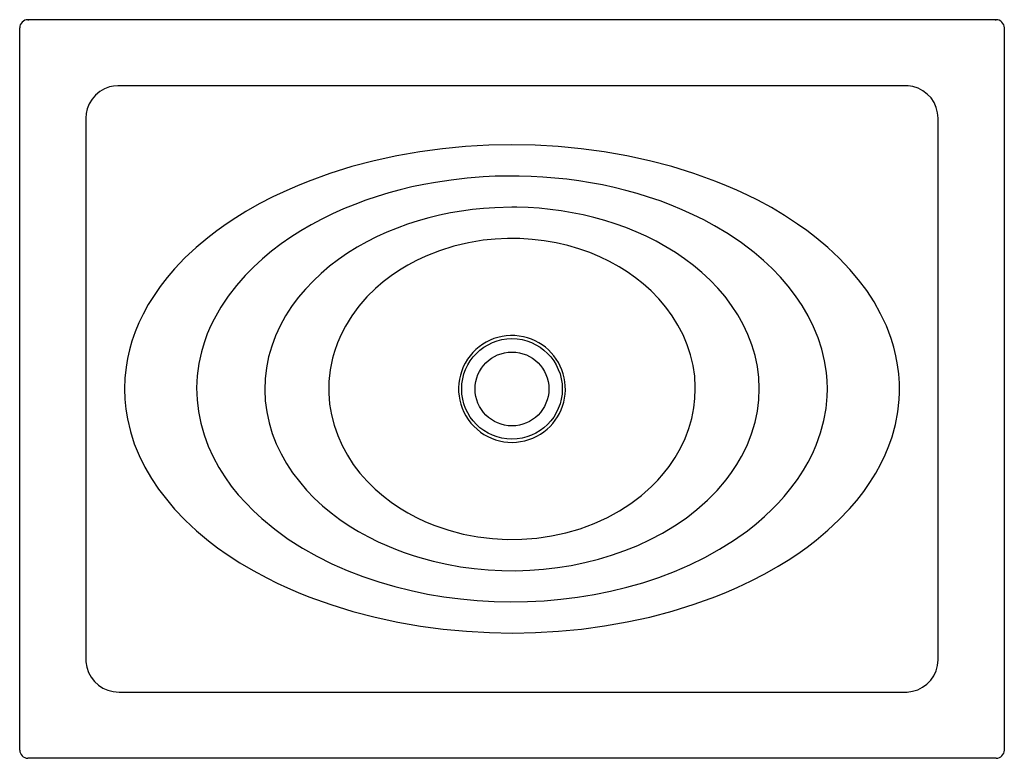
# Model space of a CAD drawing. Header units: millimetres. Extents: x 5106.92 to 5108.12, y 2795.61 to 2796.51.
import ezdxf

# ---------------------------------------------------------------- set-up
doc = ezdxf.new("R2010")
doc.units = ezdxf.units.MM
doc.layers.add('SANINDUSA', color=3, linetype='Continuous')

msp = doc.modelspace()

# ---------------------------------------------------------------- linework, layer by layer
at = {"layer": 'SANINDUSA'}
for p, q in [((5108.1092, 2796.5071), (5106.9289, 2796.5071)), ((5106.9289, 2796.5071), (5106.93, 2796.5071)), ((5108.1081, 2796.5071), (5108.1092, 2796.5071)), ((5106.9189, 2795.617), (5106.9189, 2796.4971)), ((5108.1192, 2795.617), (5108.1192, 2796.4971)), ((5108.1092, 2795.607), (5106.9289, 2795.607))]:
    msp.add_line(p, q, dxfattribs=at)
at = {"layer": 'SANINDUSA', "flags": 128}
for points in [[(5106.9996, 2796.3871), (5106.9996, 2796.3801), (5106.9996, 2796.3521), (5106.9996, 2796.24), (5106.9996, 2795.7919), (5106.9996, 2795.7359), (5106.9996, 2795.7302), (5106.9997, 2795.7246), (5107.0007, 2795.718), (5107.0028, 2795.7117), (5107.0059, 2795.7058), (5107.0099, 2795.7006), (5107.0148, 2795.6961), (5107.0203, 2795.6924), (5107.0264, 2795.6898), (5107.0328, 2795.6882), (5107.04, 2795.6875), (5107.0471, 2795.6876), (5107.0543, 2795.6877), (5107.7034, 2795.6877), (5107.8497, 2795.6877), (5107.9961, 2795.6877), (5108.0007, 2795.6877), (5108.0073, 2795.6886), (5108.0136, 2795.6905), (5108.0196, 2795.6935), (5108.0249, 2795.6974), (5108.0295, 2795.7022), (5108.0333, 2795.7076), (5108.0361, 2795.7137), (5108.0378, 2795.7201), (5108.0384, 2795.7271), (5108.0384, 2795.7437), (5108.0384, 2795.7604), (5108.0384, 2795.774), (5108.0384, 2795.8012), (5108.0384, 2795.8149), (5108.0384, 2795.8421), (5108.0384, 2795.8557), (5108.0384, 2795.883), (5108.0384, 2795.8966), (5108.0384, 2795.9239), (5108.0384, 2795.9375), (5108.0384, 2795.9647), (5108.0384, 2795.9783), (5108.0384, 2796.0056), (5108.0384, 2796.0192), (5108.0384, 2796.0465), (5108.0384, 2796.0601), (5108.0384, 2796.0873), (5108.0384, 2796.101), (5108.0384, 2796.1282), (5108.0384, 2796.1418), (5108.0384, 2796.1691), (5108.0384, 2796.1827), (5108.0384, 2796.2099), (5108.0384, 2796.2236), (5108.0384, 2796.2508), (5108.0384, 2796.2644), (5108.0384, 2796.2917), (5108.0384, 2796.3053), (5108.0384, 2796.3326), (5108.0384, 2796.3598), (5108.0384, 2796.387), (5108.0379, 2796.3937), (5108.0362, 2796.4001), (5108.0335, 2796.4061), (5108.0298, 2796.4117), (5108.0253, 2796.4165), (5108.0199, 2796.4205), (5108.014, 2796.4235), (5108.0077, 2796.4255), (5108.0021, 2796.4264), (5107.9964, 2796.4266), (5107.9906, 2796.4266), (5107.9849, 2796.4265), (5107.9507, 2796.4265), (5107.9307, 2796.4265), (5107.8906, 2796.4265), (5107.8705, 2796.4265), (5107.8304, 2796.4265), (5107.8104, 2796.4265), (5107.7703, 2796.4265), (5107.7502, 2796.4265), (5107.7101, 2796.4265), (5107.6901, 2796.4265), (5107.65, 2796.4265), (5107.6299, 2796.4265), (5107.5898, 2796.4265), (5107.5698, 2796.4265), (5107.5297, 2796.4265), (5107.5096, 2796.4265), (5107.4695, 2796.4265), (5107.4495, 2796.4265), (5107.4094, 2796.4265), (5107.3893, 2796.4265), (5107.3492, 2796.4265), (5107.3292, 2796.4265), (5107.2891, 2796.4265), (5107.269, 2796.4265), (5107.249, 2796.4265), (5107.2089, 2796.4265), (5107.1888, 2796.4265), (5107.1487, 2796.4265), (5107.1287, 2796.4265), (5107.0886, 2796.4265), (5107.0685, 2796.4265), (5107.0485, 2796.4265), (5107.0435, 2796.4265), (5107.0384, 2796.4264), (5107.0334, 2796.426), (5107.0285, 2796.4251), (5107.0223, 2796.4228), (5107.0165, 2796.4194), (5107.0114, 2796.4152), (5107.0071, 2796.4102), (5107.0037, 2796.4045), (5107.0013, 2796.3983), (5107, 2796.3928), (5106.9996, 2796.3871)], [(5107.0466, 2796.0571), (5107.047, 2796.0448), (5107.0482, 2796.0326), (5107.0502, 2796.0205), (5107.0538, 2796.0052), (5107.0586, 2795.9903), (5107.0646, 2795.9758), (5107.0715, 2795.9617), (5107.0794, 2795.9481), (5107.0882, 2795.9351), (5107.0977, 2795.9226), (5107.1078, 2795.9106), (5107.1208, 2795.897), (5107.1346, 2795.8842), (5107.149, 2795.8721), (5107.1602, 2795.8636), (5107.1717, 2795.8555), (5107.1874, 2795.8452), (5107.2036, 2795.8357), (5107.2201, 2795.8267), (5107.2327, 2795.8205), (5107.2455, 2795.8146), (5107.2584, 2795.809), (5107.2715, 2795.8038), (5107.298, 2795.7942), (5107.3249, 2795.7859), (5107.3521, 2795.7788), (5107.3797, 2795.7729), (5107.4074, 2795.7681), (5107.4353, 2795.7643), (5107.4634, 2795.7617), (5107.4915, 2795.7601), (5107.5196, 2795.7596), (5107.5478, 2795.7602), (5107.5759, 2795.7618), (5107.6039, 2795.7645), (5107.6319, 2795.7683), (5107.6596, 2795.7731), (5107.6871, 2795.7791), (5107.7143, 2795.7863), (5107.7412, 2795.7946), (5107.7677, 2795.8042), (5107.7807, 2795.8095), (5107.7936, 2795.8151), (5107.8106, 2795.8231), (5107.8273, 2795.8317), (5107.8436, 2795.841), (5107.8556, 2795.8484), (5107.8673, 2795.8561), (5107.8788, 2795.8643), (5107.8899, 2795.8729), (5107.9041, 2795.8848), (5107.9176, 2795.8974), (5107.9303, 2795.9108), (5107.9393, 2795.9213), (5107.9478, 2795.9322), (5107.9554, 2795.9431), (5107.9624, 2795.9544), (5107.9688, 2795.966), (5107.9739, 2795.9767), (5107.9784, 2795.9876), (5107.9823, 2795.9988), (5107.9864, 2796.0137), (5107.9894, 2796.029), (5107.991, 2796.0443), (5107.9914, 2796.0528), (5107.9913, 2796.0641), (5107.9906, 2796.0754), (5107.9891, 2796.0866), (5107.9871, 2796.0974), (5107.9845, 2796.1081), (5107.9813, 2796.1186), (5107.9754, 2796.1339), (5107.9684, 2796.1488), (5107.9604, 2796.1632), (5107.9514, 2796.177), (5107.9415, 2796.1902), (5107.9309, 2796.2027), (5107.918, 2796.2164), (5107.9042, 2796.2293), (5107.8898, 2796.2414), (5107.8786, 2796.25), (5107.8672, 2796.2581), (5107.8514, 2796.2684), (5107.8352, 2796.2781), (5107.8187, 2796.287), (5107.8061, 2796.2933), (5107.7933, 2796.2992), (5107.7804, 2796.3048), (5107.7673, 2796.3101), (5107.7408, 2796.3197), (5107.7138, 2796.3281), (5107.6866, 2796.3352), (5107.659, 2796.3412), (5107.6313, 2796.346), (5107.6033, 2796.3498), (5107.5752, 2796.3524), (5107.5471, 2796.354), (5107.5189, 2796.3545), (5107.4907, 2796.354), (5107.4625, 2796.3524), (5107.4345, 2796.3497), (5107.4065, 2796.346), (5107.3788, 2796.3411), (5107.3512, 2796.3351), (5107.3239, 2796.328), (5107.297, 2796.3196), (5107.2705, 2796.31), (5107.2574, 2796.3048), (5107.2445, 2796.2991), (5107.2275, 2796.2911), (5107.2108, 2796.2825), (5107.1944, 2796.2732), (5107.1825, 2796.2658), (5107.1707, 2796.258), (5107.1593, 2796.2498), (5107.1481, 2796.2413), (5107.1339, 2796.2294), (5107.1204, 2796.2167), (5107.1077, 2796.2034), (5107.0987, 2796.1929), (5107.0902, 2796.1819), (5107.0827, 2796.1711), (5107.0756, 2796.1598), (5107.0693, 2796.1482), (5107.0642, 2796.1375), (5107.0596, 2796.1265), (5107.0557, 2796.1153), (5107.0527, 2796.1049), (5107.0503, 2796.0943), (5107.0485, 2796.0836), (5107.047, 2796.0704), (5107.0466, 2796.0571)], [(5107.9035, 2796.0571), (5107.9032, 2796.067), (5107.9023, 2796.077), (5107.9001, 2796.0914), (5107.8967, 2796.1056), (5107.8922, 2796.1194), (5107.8867, 2796.1329), (5107.8802, 2796.146), (5107.8728, 2796.1586), (5107.8647, 2796.1707), (5107.8558, 2796.1823), (5107.8462, 2796.1933), (5107.8361, 2796.2038), (5107.8255, 2796.2138), (5107.8143, 2796.2232), (5107.7988, 2796.235), (5107.7826, 2796.246), (5107.7658, 2796.256), (5107.753, 2796.263), (5107.7399, 2796.2694), (5107.7266, 2796.2755), (5107.7131, 2796.2811), (5107.6995, 2796.2862), (5107.6856, 2796.2909), (5107.6717, 2796.2952), (5107.6576, 2796.2991), (5107.6434, 2796.3026), (5107.6292, 2796.3057), (5107.6148, 2796.3084), (5107.6004, 2796.3107), (5107.5859, 2796.3126), (5107.5714, 2796.3141), (5107.5568, 2796.3153), (5107.5422, 2796.3161), (5107.5276, 2796.3165), (5107.513, 2796.3165), (5107.4984, 2796.3162), (5107.4838, 2796.3155), (5107.4644, 2796.3139), (5107.445, 2796.3117), (5107.4257, 2796.3088), (5107.4114, 2796.3062), (5107.3971, 2796.3032), (5107.3829, 2796.2997), (5107.3688, 2796.2959), (5107.3548, 2796.2917), (5107.341, 2796.287), (5107.3273, 2796.282), (5107.3137, 2796.2765), (5107.3004, 2796.2705), (5107.2873, 2796.2641), (5107.2744, 2796.2572), (5107.2618, 2796.2499), (5107.2495, 2796.2421), (5107.2375, 2796.2338), (5107.2259, 2796.2249), (5107.2147, 2796.2156), (5107.2039, 2796.2057), (5107.1937, 2796.1953), (5107.183, 2796.1831), (5107.1731, 2796.1703), (5107.164, 2796.1566), (5107.1559, 2796.1423), (5107.1521, 2796.1346), (5107.1476, 2796.1241), (5107.1437, 2796.1134), (5107.1405, 2796.1025), (5107.1373, 2796.0879), (5107.1353, 2796.0732), (5107.1346, 2796.0586), (5107.1351, 2796.044), (5107.1367, 2796.0295), (5107.1396, 2796.0152), (5107.1436, 2796.0012), (5107.1486, 2795.9875), (5107.1547, 2795.9743), (5107.1616, 2795.9615), (5107.1689, 2795.9499), (5107.1768, 2795.9388), (5107.1854, 2795.9282), (5107.1944, 2795.9181), (5107.204, 2795.9084), (5107.214, 2795.8991), (5107.2298, 2795.8862), (5107.2463, 2795.8742), (5107.2635, 2795.8632), (5107.2813, 2795.8532), (5107.2996, 2795.844), (5107.3182, 2795.8358), (5107.3373, 2795.8284), (5107.3566, 2795.8219), (5107.3762, 2795.8162), (5107.396, 2795.8113), (5107.416, 2795.8071), (5107.4361, 2795.8037), (5107.4564, 2795.8011), (5107.4767, 2795.7992), (5107.4971, 2795.798), (5107.5175, 2795.7976), (5107.5379, 2795.7979), (5107.5583, 2795.799), (5107.5787, 2795.8007), (5107.5989, 2795.8033), (5107.6191, 2795.8066), (5107.6391, 2795.8106), (5107.6589, 2795.8154), (5107.6786, 2795.821), (5107.6979, 2795.8274), (5107.717, 2795.8347), (5107.7358, 2795.8428), (5107.7541, 2795.8518), (5107.7719, 2795.8617), (5107.7892, 2795.8725), (5107.8059, 2795.8843), (5107.8165, 2795.8928), (5107.8268, 2795.9017), (5107.8367, 2795.911), (5107.8438, 2795.9183), (5107.8507, 2795.9259), (5107.8591, 2795.9361), (5107.8671, 2795.9469), (5107.8743, 2795.958), (5107.8801, 2795.968), (5107.8853, 2795.9782), (5107.8899, 2795.9887), (5107.8952, 2796.0035), (5107.8992, 2796.0186), (5107.9018, 2796.0331), (5107.9032, 2796.0478), (5107.9035, 2796.0571)], [(5107.519, 2796.2786), (5107.4979, 2796.278), (5107.4844, 2796.2771), (5107.4709, 2796.2757), (5107.4575, 2796.2739), (5107.4441, 2796.2716), (5107.4308, 2796.2689), (5107.4176, 2796.2656), (5107.4046, 2796.262), (5107.3917, 2796.2578), (5107.3789, 2796.2532), (5107.3664, 2796.2481), (5107.354, 2796.2424), (5107.3419, 2796.2363), (5107.3301, 2796.2297), (5107.3186, 2796.2225), (5107.3074, 2796.2148), (5107.2967, 2796.2066), (5107.2863, 2796.1979), (5107.2765, 2796.1886), (5107.2671, 2796.1787), (5107.2584, 2796.1684), (5107.2503, 2796.1575), (5107.243, 2796.1461), (5107.2365, 2796.1342), (5107.2308, 2796.1219), (5107.2261, 2796.1092), (5107.2223, 2796.0962), (5107.2196, 2796.0829), (5107.2181, 2796.0695), (5107.2176, 2796.056), (5107.2182, 2796.0425), (5107.22, 2796.029), (5107.2229, 2796.0158), (5107.2268, 2796.0028), (5107.2317, 2795.9902), (5107.2375, 2795.978), (5107.2442, 2795.9662), (5107.2516, 2795.9549), (5107.2598, 2795.9441), (5107.2686, 2795.9338), (5107.278, 2795.924), (5107.288, 2795.9148), (5107.2984, 2795.9062), (5107.3093, 2795.898), (5107.3205, 2795.8904), (5107.3321, 2795.8834), (5107.3439, 2795.8768), (5107.356, 2795.8708), (5107.3664, 2795.8661), (5107.3769, 2795.8618), (5107.3876, 2795.8578), (5107.3984, 2795.8541), (5107.4065, 2795.8516), (5107.4229, 2795.8472), (5107.4394, 2795.8435), (5107.4561, 2795.8405), (5107.4729, 2795.8382), (5107.4898, 2795.8367), (5107.5068, 2795.8358), (5107.5237, 2795.8356), (5107.5407, 2795.8362), (5107.5576, 2795.8374), (5107.5745, 2795.8394), (5107.5912, 2795.8421), (5107.6078, 2795.8454), (5107.6243, 2795.8496), (5107.6405, 2795.8544), (5107.6565, 2795.86), (5107.6723, 2795.8664), (5107.6876, 2795.8735), (5107.7026, 2795.8814), (5107.7171, 2795.8902), (5107.7312, 2795.8997), (5107.7445, 2795.9101), (5107.7572, 2795.9214), (5107.7691, 2795.9335), (5107.7801, 2795.9464), (5107.7868, 2795.9554), (5107.7931, 2795.9649), (5107.7988, 2795.9746), (5107.8055, 2795.9882), (5107.8111, 2796.0023), (5107.8154, 2796.0168), (5107.8182, 2796.0302), (5107.8199, 2796.0439), (5107.8205, 2796.0575), (5107.8199, 2796.071), (5107.8182, 2796.0844), (5107.8154, 2796.0977), (5107.8115, 2796.1107), (5107.8067, 2796.1233), (5107.8009, 2796.1356), (5107.7943, 2796.1474), (5107.7868, 2796.1587), (5107.7787, 2796.1696), (5107.7699, 2796.1799), (5107.7605, 2796.1896), (5107.7506, 2796.1989), (5107.7402, 2796.2076), (5107.7294, 2796.2157), (5107.7182, 2796.2233), (5107.7066, 2796.2304), (5107.6948, 2796.237), (5107.6826, 2796.2431), (5107.6703, 2796.2487), (5107.6577, 2796.2537), (5107.6449, 2796.2583), (5107.632, 2796.2624), (5107.6189, 2796.266), (5107.6058, 2796.2692), (5107.5925, 2796.2719), (5107.5791, 2796.2741), (5107.5656, 2796.2759), (5107.5521, 2796.2772), (5107.5386, 2796.2781), (5107.525, 2796.2785), (5107.519, 2796.2786)], [(5107.7425, 2796.0571), (5107.7425, 2796.0594), (5107.7417, 2796.0726), (5107.7397, 2796.0857), (5107.7367, 2796.0985), (5107.7326, 2796.111), (5107.7275, 2796.1232), (5107.7213, 2796.135), (5107.7144, 2796.1462), (5107.7065, 2796.1568), (5107.6979, 2796.167), (5107.6887, 2796.1765), (5107.6789, 2796.1853), (5107.6695, 2796.1927), (5107.6596, 2796.1997), (5107.6495, 2796.206), (5107.638, 2796.2124), (5107.6261, 2796.2181), (5107.6139, 2796.2232), (5107.6005, 2796.2279), (5107.5869, 2796.2319), (5107.573, 2796.2351), (5107.5584, 2796.2377), (5107.5436, 2796.2394), (5107.5287, 2796.2404), (5107.5137, 2796.2405), (5107.4987, 2796.2398), (5107.4838, 2796.2383), (5107.4658, 2796.2353), (5107.4481, 2796.2311), (5107.4307, 2796.2256), (5107.4138, 2796.2189), (5107.4028, 2796.2138), (5107.3921, 2796.2081), (5107.3817, 2796.2018), (5107.3717, 2796.195), (5107.362, 2796.1876), (5107.3528, 2796.1797), (5107.3422, 2796.1693), (5107.3325, 2796.1581), (5107.3237, 2796.1462), (5107.3159, 2796.1336), (5107.3108, 2796.1236), (5107.3063, 2796.1132), (5107.3026, 2796.1026), (5107.3003, 2796.0945), (5107.2974, 2796.0805), (5107.2959, 2796.0662), (5107.2957, 2796.0519), (5107.2967, 2796.0387), (5107.2989, 2796.0256), (5107.3022, 2796.0128), (5107.3066, 2796.0003), (5107.312, 2795.9881), (5107.3183, 2795.9764), (5107.3256, 2795.9652), (5107.3337, 2795.9546), (5107.3426, 2795.9445), (5107.3522, 2795.9351), (5107.3623, 2795.9263), (5107.3719, 2795.919), (5107.3818, 2795.9123), (5107.3922, 2795.9061), (5107.4028, 2795.9004), (5107.4137, 2795.8953), (5107.4249, 2795.8907), (5107.442, 2795.8849), (5107.4594, 2795.8803), (5107.4772, 2795.8769), (5107.4951, 2795.8747), (5107.5132, 2795.8737), (5107.5312, 2795.8739), (5107.5492, 2795.8753), (5107.5671, 2795.8779), (5107.5848, 2795.8817), (5107.6021, 2795.8868), (5107.6191, 2795.8931), (5107.6355, 2795.9005), (5107.6499, 2795.9084), (5107.6637, 2795.9173), (5107.6769, 2795.9272), (5107.6891, 2795.9381), (5107.6967, 2795.9458), (5107.7038, 2795.954), (5107.7105, 2795.9625), (5107.7179, 2795.9734), (5107.7244, 2795.9849), (5107.73, 2795.9966), (5107.7346, 2796.0087), (5107.7382, 2796.0212), (5107.7407, 2796.0339), (5107.742, 2796.0455), (5107.7425, 2796.0571)]]:
    msp.add_lwpolyline(points, dxfattribs=at)
at = {"layer": 'SANINDUSA'}
for radius in [0.0613, 0.045]:
    msp.add_circle((5107.519, 2796.0571), radius, dxfattribs=at)
for start, end in [(77.5333, 297.8202), (297.821, 77.5325)]:
    msp.add_arc((5107.519, 2796.0571), 0.0651, start, end, dxfattribs=at)
for centre, major_axis, ratio, start_param, end_param in [((5106.9289, 2796.4971), (0.01, 0), 0.999657, 1.570796, 3.141593), ((5108.1092, 2796.4971), (0.01, 0), 0.999657, 6.283185, 7.853982), ((5106.9289, 2795.617), (0.00708, 0.00708), 0.999315, 2.356537, 3.926648), ((5108.1092, 2795.617), (0.00708, -0.00708), 0.999315, 5.49813, 7.068241)]:
    msp.add_ellipse(centre, major_axis=major_axis, ratio=ratio, start_param=start_param, end_param=end_param, dxfattribs=at)

doc.saveas('drawing.dxf')
